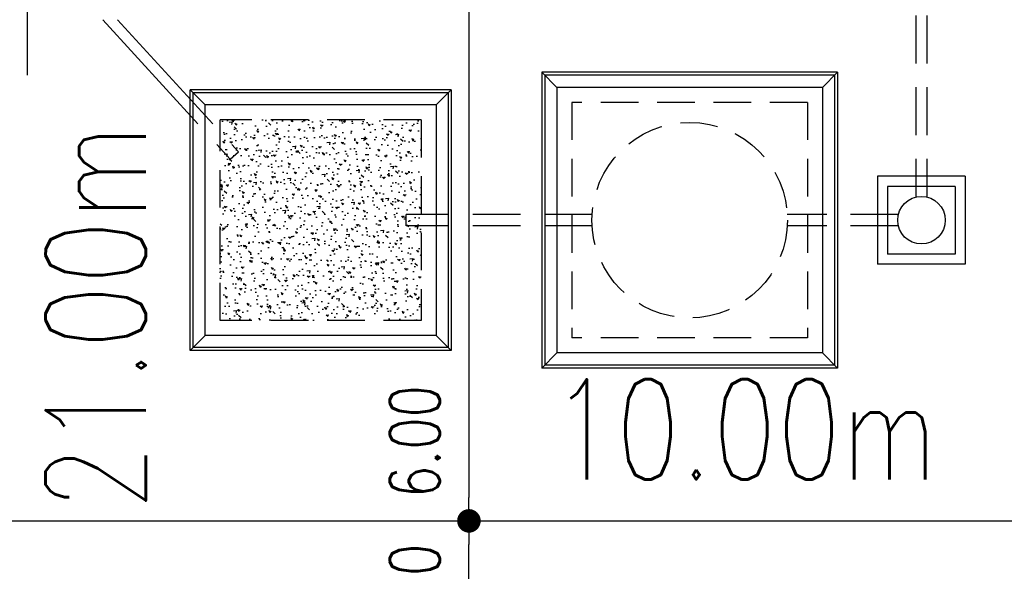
# Model space of a CAD drawing. Header units: millimetres. Extents: x 301 to 1479, y 491 to 1341.
# Tile 72 of 256: x 380 to 390, y 599 to 605. Entities that reach past the tile are written whole.
import ezdxf

# ---------------------------------------------------------------- set-up
doc = ezdxf.new("R2010")
doc.units = ezdxf.units.MM
doc.header["$LTSCALE"] = 1.5
doc.header["$MEASUREMENT"] = 0
for name, pattern in [('HIDDEN', [0.375, 0.25, -0.125]), ('HIDDEN2', [4.7625, 3.175, -1.5875]), ('PHANTOM2', [1.25, 0.625, -0.125, 0.125, -0.125, 0.125, -0.125])]:
    doc.linetypes.add(name, pattern=pattern)
for name, color, linetype in [('AP&SA', 254, 'HIDDEN'), ('Blk', 7, 'Continuous'), ('boundary', 3, 'Continuous'), ('Boundary Wall', 64, 'Continuous'), ('DIM', 6, 'Continuous'), ('Hatch Aggregate', 252, 'Continuous'), ('Kerb', 251, 'Continuous'), ('P. Septic tank', 2, 'Continuous'), ('P. Sewr Manhole', 49, 'Continuous'), ('PVC Pipe 110', 69, 'Continuous'), ('PVC Sewer Pipe 110', 24, 'Continuous'), ('TEXT', 7, 'Continuous')]:
    doc.layers.add(name, color=color, linetype=linetype)
doc.styles.add('RS1', font='romans.shx', dxfattribs={"width": 0.75, "height": 0.5})
doc.styles.add('RS2', font='romans.shx', dxfattribs={"width": 0.75, "height": 1})
doc.dimstyles.new('Souillac5', dxfattribs={"dimscale": 0.5, "dimtxt": 0.5, "dimasz": 0.47, "dimexe": 0, "dimexo": 1, "dimgap": 0.5, "dimtad": 1, "dimzin": 0, "dimdsep": 46, "dimtxsty": 'RS1', "dimblk": 'DOT', "dimcen": 3, "dimse1": 1, "dimse2": 1, "dimclrd": 6, "dimclre": 6, "dimclrt": 7, "dimaunit": 1, "dimadec": 0, "dimazin": 0, "dimtfac": 1, "dimtofl": 0, "dimtmove": 1, "dimatfit": 3, "dimfxl": 1, "dimtolj": 1, "dimtzin": 0, "dimlwe": -1, "dimarcsym": 0})

# ---------------------------------------------------------------- blocks, each defined once
blk = doc.blocks.new('SSSU-D2')
at = {"layer": 'Hatch Aggregate'}
h = blk.add_hatch(dxfattribs=at)
h.set_pattern_fill('AR-CONC', color=256, scale=0.03, angle=90)
h.set_pattern_definition([(140, (33566.527, -774235.52378), (0.018825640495, 0.21517805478), [0.0225, -0.2475]), (85, (33566.527, -774235.52378), (-0.22565764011, -0.041625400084), [0.018, -0.198]), (190.45144446, (33566.52857, -774235.50584), (-0.20683199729, 0.17355265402), [0.0191220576, -0.2103426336]), (136.1842, (33566.467, -774235.52378), (0.04965578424, 0.3201723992), [0.03375, -0.37125]), (186.63563549, (33566.47114, -774235.4971), (-0.29223558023, 0.2803985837), [0.0286831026, -0.315514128]), (81.18416399, (33566.467, -774235.52378), (-0.29223558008, 0.28039858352), [0.027, -0.2970000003]), (111, (33566.482, -774235.49378), (0.1207856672, 0.179072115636), [0.0225, -0.2475]), (56, (33566.482, -774235.49378), (-0.217545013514, 0.072994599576), [0.018, -0.198]), (161.45144474, (33566.49207, -774235.47885), (-0.09675934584, 0.25206671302), [0.019122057, -0.2103426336]), (127.5, (33566.527, -774235.523775), (-0.0998681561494, 0.003647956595), [0, -0.1956, 0, -0.201, 0, -0.19875]), (97.5, (33566.527, -774235.52378), (-0.118323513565, 0.078920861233), [0, -0.1146, 0, -0.1911, 0, -0.07575]), (57.5, (33566.527, -774235.590675), (0.00676646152, 0.160146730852), [0, -0.075, 0, -0.234, 0, -0.3105]), (47.5, (33566.527, -774235.62068), (-0.0300314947, 0.174955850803), [0, -0.0975, 0, -0.1554, 0, -0.2205])])
h.paths.add_polyline_path([(-4.45, -11.8), (-2.445, -11.8), (-2.445, -9.8), (-4.45, -9.8)])
at = {"layer": 'AP&SA', "linetype": 'HIDDEN'}
for p, q in [((1.41, -9.625), (-0.94, -9.625)), ((-0.94, -9.625), (-0.94, -11.975)), ((1.41, -9.625), (1.41, -11.975)), ((-4.45, -11.8), (-4.45, -9.8)), ((-2.445, -9.8), (-4.45, -9.8)), ((-2.445, -9.8), (-2.445, -11.8)), ((-2.445, -11.8), (-4.45, -11.8)), ((1.41, -11.975), (-0.94, -11.975))]:
    blk.add_line(p, q, dxfattribs=at)
at = {"layer": 'Boundary Wall', "linetype": 'ByBlock'}
blk.add_line((-6.375, -7.8), (-6.375, -9.355), dxfattribs=at)
at = {"layer": 'Kerb'}
for p, q in [((-1.24, -9.325), (-1.24, -12.275)), ((1.71, -9.325), (-1.24, -9.325)), ((-1.24, -9.325), (-1.09, -9.475)), ((1.71, -9.325), (1.56, -9.475)), ((1.71, -9.325), (1.71, -12.275)), ((-1.21, -9.355), (-1.21, -12.245)), ((1.68, -9.355), (-1.21, -9.355)), ((1.68, -9.355), (1.68, -12.245)), ((-4.75, -12.1), (-4.75, -9.5)), ((-2.145, -9.5), (-4.75, -9.5)), ((-4.6, -9.65), (-4.75, -9.5)), ((-2.295, -9.65), (-2.145, -9.5)), ((-2.145, -9.5), (-2.145, -12.1)), ((1.56, -9.475), (-1.09, -9.475)), ((-1.09, -9.475), (-1.09, -12.125)), ((1.56, -9.475), (1.56, -12.125)), ((-4.72, -12.07), (-4.72, -9.53)), ((-2.175, -9.53), (-4.72, -9.53)), ((-2.175, -9.53), (-2.175, -12.07)), ((-4.6, -11.95), (-4.6, -9.65)), ((-2.295, -9.65), (-4.6, -9.65)), ((-2.295, -9.65), (-2.295, -11.95)), ((2.11, -10.3625), (2.11, -11.2375)), ((2.985, -10.3625), (2.11, -10.3625)), ((2.985, -10.3625), (2.985, -11.2375)), ((2.21, -10.4625), (2.21, -11.1375)), ((2.885, -10.4625), (2.21, -10.4625)), ((2.885, -10.4625), (2.885, -11.1375)), ((2.885, -11.1375), (2.21, -11.1375)), ((2.985, -11.2375), (2.11, -11.2375)), ((-4.6, -11.95), (-4.75, -12.1)), ((-2.295, -11.95), (-4.6, -11.95)), ((-2.295, -11.95), (-2.145, -12.1)), ((-2.175, -12.07), (-4.72, -12.07)), ((-2.145, -12.1), (-4.75, -12.1)), ((-1.24, -12.275), (-1.09, -12.125)), ((1.56, -12.125), (-1.09, -12.125)), ((1.71, -12.275), (1.56, -12.125)), ((1.71, -12.275), (-1.24, -12.275)), ((1.68, -12.245), (-1.21, -12.245))]:
    blk.add_line(p, q, dxfattribs=at)
at = {"layer": 'P. Septic tank', "linetype": 'HIDDEN'}
blk.add_circle((0.235, -10.8), 0.975, dxfattribs=at)
at = {"layer": 'P. Sewr Manhole'}
blk.add_circle((2.5475, -10.8), 0.2375, dxfattribs=at)
at = {"layer": 'PVC Pipe 110', "linetype": 'PHANTOM2', "ltscale": 1.5}
for p, q in [((-5.6218, -8.8), (-4.3488, -10.1922)), ((-5.4727, -8.8), (-4.2676, -10.118))]:
    blk.add_line(p, q, dxfattribs=at)
at = {"layer": 'PVC Pipe 110', "linetype": 'PHANTOM2', "ltscale": 2}
blk.add_line((-4.3488, -10.1922), (-4.2676, -10.118), dxfattribs=at)
at = {"layer": 'PVC Sewer Pipe 110', "linetype": 'HIDDEN2', "ltscale": 0.1}
for p, q in [((2.4925, -7.331), (2.4925, -10.569)), ((2.6025, -7.331), (2.6025, -10.569)), ((-0.7385, -10.745), (-2.595, -10.745)), ((2.3164, -10.745), (1.2084, -10.745)), ((-0.7385, -10.855), (-2.595, -10.855)), ((2.3164, -10.855), (1.2084, -10.855))]:
    blk.add_line(p, q, dxfattribs=at)
at = {"layer": 'PVC Sewer Pipe 110', "linetype": 'HIDDEN2'}
blk.add_line((-2.595, -10.855), (-2.595, -10.745), dxfattribs=at)
blk = doc.blocks.new('_DOT')
at = {"color": 0, "linetype": 'ByBlock'}
blk.add_line((-0.5, 0), (-1, 0), dxfattribs=at)
at = {"color": 0, "linetype": 'ByBlock', "const_width": 0.5}
blk.add_lwpolyline([(-0.25, 0, 1), (0.25, 0, 1)], format="xyb", close=True, dxfattribs=at)
blk = doc.blocks.new('*D50')
at = {"layer": 'DEFPOINTS', "color": 0, "transparency": 16777216}
for p in [(384.3698, 605.769), (384.3698, 599.769), (384.3698, 599.769)]:
    blk.add_point(p, dxfattribs=at)
at = {"layer": 'DIM', "color": 6, "lineweight": -2, "transparency": 16777216}
blk.add_line((384.3698, 605.534), (384.3698, 600.004), dxfattribs=at)
at = {"layer": 'DIM', "color": 6, "lineweight": -2, "transparency": 16777216, "xscale": 0.235, "yscale": 0.235, "zscale": 0.235}
for p, rotation in [((384.3698, 605.769), 90), ((384.3698, 599.769), 270)]:
    blk.add_blockref('_DOT', p, dxfattribs=dict(at, rotation=rotation))
at = {"layer": 'DIM', "color": 7, "transparency": 16777216, "insert": (383.8291, 600.5601), "char_height": 0.5, "attachment_point": 5, "rotation": 90, "style": 'RS1'}
blk.add_mtext('\\A1;6.00', dxfattribs=at)
blk = doc.blocks.new('*D120')
at = {"layer": 'DEFPOINTS', "color": 0, "transparency": 16777216}
for p in [(384.3698, 599.769), (384.3698, 599.769), (384.3698, 593.769)]:
    blk.add_point(p, dxfattribs=at)
at = {"layer": 'DIM', "color": 6, "lineweight": -2, "transparency": 16777216}
blk.add_line((384.3698, 594.004), (384.3698, 599.534), dxfattribs=at)
at = {"layer": 'DIM', "color": 6, "lineweight": -2, "transparency": 16777216, "xscale": 0.235, "yscale": 0.235, "zscale": 0.235}
for p, rotation in [((384.3698, 599.769), 90), ((384.3698, 593.769), 270)]:
    blk.add_blockref('_DOT', p, dxfattribs=dict(at, rotation=rotation))
at = {"layer": 'DIM', "color": 7, "transparency": 16777216, "insert": (383.8291, 598.978), "char_height": 0.5, "attachment_point": 5, "rotation": 90, "style": 'RS1'}
blk.add_mtext('\\A1;6.00', dxfattribs=at)

msp = doc.modelspace()

# ---------------------------------------------------------------- linework, layer by layer
at = {"layer": 'boundary'}
msp.add_line((339.8876, 599.769), (492.611, 599.769), dxfattribs=at)

# ---------------------------------------------------------------- block references
at = {"layer": 'Blk'}
msp.add_blockref('SSSU-D2', (386.3376, 613.569), dxfattribs=at)

# ---------------------------------------------------------------- texts
at = {"layer": 'TEXT', "style": 'RS2', "width": 0.75}
for s, rotation, p in [('21.00m', 89.94887, (381.1445, 599.875)), ('10.00m', 0.01044, (385.1919, 600.1818))]:
    msp.add_text(s, height=1, rotation=rotation, dxfattribs=at).set_placement(p)

# ---------------------------------------------------------------- dimensions: what is measured, and where the dimension line sits
at = {"layer": 'DIM'}
for p1, angle, picture, middle in [((384.3698, 605.769), 90, '*D50', (383.8291, 600.5601)), ((384.3698, 593.769), 270, '*D120', (383.8291, 598.978))]:
    dim = msp.add_linear_dim(base=(384.3698, 599.769), p1=p1, p2=(384.3698, 599.769), angle=angle, dimstyle='Souillac5', override={"dimtmove": 2}, dxfattribs=at)
    dim.commit()
    dim.dimension.update_dxf_attribs({"geometry": picture, "text_midpoint": middle, "dimtype": 160})

doc.saveas('drawing.dxf')
